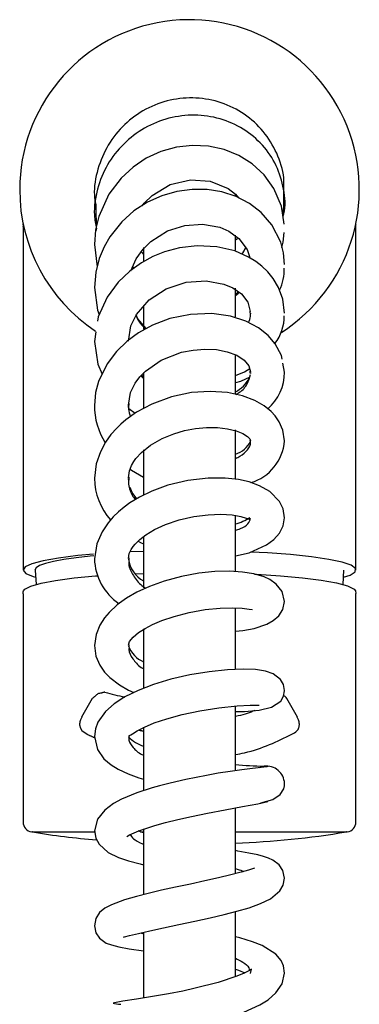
# Model space of a CAD drawing. Header units: millimetres. Extents: x 3937.974 to 3938.024, y 1657.207 to 1657.484.
import ezdxf

# ---------------------------------------------------------------- set-up
doc = ezdxf.new("R2010")
doc.units = ezdxf.units.MM
doc.layers.add('SANINDUSA', color=3, linetype='Continuous')

msp = doc.modelspace()

# ---------------------------------------------------------------- linework, layer by layer
at = {"layer": 'SANINDUSA'}
for p, q in [((3938.006050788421, 1657.457688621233), (3938.006050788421, 1657.457994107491)), ((3937.985490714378, 1657.456386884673), (3937.98558226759, 1657.452596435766)), ((3938.013146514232, 1657.45496077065), (3938.013169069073, 1657.45670174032)), ((3938.013110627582, 1657.454563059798), (3938.013146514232, 1657.45496077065)), ((3937.974784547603, 1657.453574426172), (3937.974800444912, 1657.453212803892)), ((3937.974800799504, 1657.453235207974), (3937.974800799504, 1657.402621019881)), ((3937.974812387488, 1657.453167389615), (3937.974808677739, 1657.453198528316)), ((3938.023800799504, 1657.402617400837), (3938.023800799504, 1657.45318081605)), ((3938.006050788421, 1657.449673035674), (3938.006050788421, 1657.451871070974)), ((3937.985301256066, 1657.450500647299), (3937.985698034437, 1657.44724426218)), ((3937.992550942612, 1657.450095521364), (3937.992550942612, 1657.448067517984)), ((3937.991054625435, 1657.447062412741), (3937.990955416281, 1657.44726609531)), ((3938.006050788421, 1657.439861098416), (3938.006050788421, 1657.444096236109)), ((3938.006555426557, 1657.443561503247), (3938.006066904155, 1657.443146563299)), ((3937.992550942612, 1657.441450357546), (3937.992550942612, 1657.438080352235)), ((3938.008300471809, 1657.440395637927), (3938.008256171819, 1657.440126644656)), ((3937.985515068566, 1657.437669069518), (3937.985300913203, 1657.436261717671)), ((3938.006050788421, 1657.42850668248), (3938.006050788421, 1657.434346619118)), ((3938.013299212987, 1657.431735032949), (3938.013054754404, 1657.433045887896)), ((3937.992550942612, 1657.431688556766), (3937.992550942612, 1657.426417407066)), ((3938.00829978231, 1657.431705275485), (3938.008265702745, 1657.431517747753)), ((3937.990340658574, 1657.426516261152), (3937.990302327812, 1657.426812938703)), ((3937.990358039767, 1657.426381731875), (3937.991304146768, 1657.425691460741)), ((3938.006050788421, 1657.416028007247), (3938.006050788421, 1657.423224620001)), ((3937.992550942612, 1657.420287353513), (3937.992550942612, 1657.413727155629)), ((3937.990348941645, 1657.415742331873), (3937.990300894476, 1657.416070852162)), ((3938.006050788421, 1657.402451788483), (3938.006050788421, 1657.410711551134)), ((3937.992550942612, 1657.40756270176), (3937.992550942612, 1657.399970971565)), ((3937.992550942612, 1657.405348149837), (3937.990531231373, 1657.40527170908)), ((3937.97656430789, 1657.402608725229), (3937.976707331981, 1657.400472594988)), ((3937.991318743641, 1657.402075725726), (3937.992561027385, 1657.402127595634)), ((3938.021911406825, 1657.400469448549), (3938.022022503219, 1657.40260899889)), ((3937.974800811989, 1657.399124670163), (3937.974800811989, 1657.36532867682)), ((3938.023760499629, 1657.399563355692), (3938.023794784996, 1657.399162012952)), ((3938.023800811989, 1657.36532867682), (3938.023800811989, 1657.399162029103)), ((3938.006050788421, 1657.388029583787), (3938.006050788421, 1657.396951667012)), ((3937.992550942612, 1657.393945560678), (3937.992550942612, 1657.385234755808)), ((3937.984989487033, 1657.383708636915), (3937.983415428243, 1657.380950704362)), ((3938.013612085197, 1657.383708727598), (3938.013523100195, 1657.383850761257)), ((3938.015186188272, 1657.380950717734), (3938.013612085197, 1657.383708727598)), ((3938.006050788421, 1657.37308147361), (3938.006050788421, 1657.38264637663)), ((3937.992550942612, 1657.379482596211), (3937.992550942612, 1657.370163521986)), ((3938.009652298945, 1657.373539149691), (3938.010186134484, 1657.37374600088)), ((3938.006050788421, 1657.357917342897), (3938.006050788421, 1657.367643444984)), ((3937.992550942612, 1657.364505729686), (3937.992550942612, 1657.35485222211)), ((3938.006050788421, 1657.342749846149), (3938.006050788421, 1657.352335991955)), ((3937.992550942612, 1657.349315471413), (3937.992550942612, 1657.339619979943))]:
    msp.add_line(p, q, dxfattribs=at)
at = {"layer": 'SANINDUSA', "flags": 128}
for points in [[(3938.013226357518, 1657.453528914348), (3938.012847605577, 1657.456165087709), (3938.011739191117, 1657.458765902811), (3938.010282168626, 1657.460777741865), (3938.008550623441, 1657.462380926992), (3938.006565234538, 1657.463626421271), (3938.004402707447, 1657.464494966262), (3938.002116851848, 1657.464989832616), (3937.999751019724, 1657.46510392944), (3937.997372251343, 1657.46483440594), (3937.995065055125, 1657.464189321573), (3937.992921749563, 1657.463200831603), (3937.990989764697, 1657.46191845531), (3937.989218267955, 1657.460295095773), (3937.987418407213, 1657.457926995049), (3937.985934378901, 1657.454662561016), (3937.985475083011, 1657.452690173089), (3937.985301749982, 1657.450519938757)], [(3937.992341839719, 1657.456200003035), (3937.992635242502, 1657.456604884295), (3937.993788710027, 1657.457725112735), (3937.996477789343, 1657.45932784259), (3937.99942351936, 1657.460026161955), (3938.002351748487, 1657.459825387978), (3938.004981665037, 1657.458753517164), (3938.006091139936, 1657.457909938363), (3938.006580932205, 1657.457352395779)], [(3938.013298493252, 1657.447574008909), (3938.013145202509, 1657.449314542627), (3938.012733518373, 1657.45087846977), (3938.011419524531, 1657.453421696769), (3938.009844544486, 1657.455221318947), (3938.008112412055, 1657.45655193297), (3938.006167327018, 1657.457568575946), (3938.004078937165, 1657.458251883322), (3938.001904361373, 1657.458600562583), (3937.999675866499, 1657.458623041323), (3937.997441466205, 1657.458317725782), (3937.995247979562, 1657.457689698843), (3937.993124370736, 1657.456736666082), (3937.99112777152, 1657.455455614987), (3937.989322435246, 1657.453860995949), (3937.987569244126, 1657.451667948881), (3937.986728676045, 1657.450196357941), (3937.986007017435, 1657.448456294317), (3937.985496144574, 1657.446452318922), (3937.985302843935, 1657.444210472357)], [(3937.990680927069, 1657.446620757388), (3937.991432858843, 1657.44838858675), (3937.992463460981, 1657.449848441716), (3937.993598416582, 1657.450970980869), (3937.996052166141, 1657.452521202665), (3937.998600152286, 1657.453336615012), (3938.001208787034, 1657.453525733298), (3938.003755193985, 1657.453057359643), (3938.005100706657, 1657.45246999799), (3938.006554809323, 1657.451422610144), (3938.007771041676, 1657.449807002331), (3938.008154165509, 1657.448774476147), (3938.008181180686, 1657.448556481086)], [(3938.023801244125, 1657.453162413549), (3938.023810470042, 1657.453512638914), (3938.023815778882, 1657.453564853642)], [(3938.012883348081, 1657.450093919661), (3938.013098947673, 1657.450866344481), (3938.013234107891, 1657.45228486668)], [(3938.013300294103, 1657.440417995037), (3938.013037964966, 1657.442497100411), (3938.012409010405, 1657.444202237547), (3938.011616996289, 1657.445522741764), (3938.010823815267, 1657.446490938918), (3938.009955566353, 1657.447324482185), (3938.009083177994, 1657.448000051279), (3938.008005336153, 1657.448668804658), (3938.005954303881, 1657.449566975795), (3938.003347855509, 1657.450190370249), (3938.000421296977, 1657.45034140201), (3937.997811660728, 1657.450033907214), (3937.995628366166, 1657.449445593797), (3937.993886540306, 1657.448733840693), (3937.992256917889, 1657.447846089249), (3937.990523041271, 1657.446612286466), (3937.988795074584, 1657.444969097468), (3937.987155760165, 1657.442765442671), (3937.985847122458, 1657.439851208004), (3937.985754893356, 1657.439245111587)], [(3938.007558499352, 1657.450089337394), (3938.007144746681, 1657.449238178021), (3938.007028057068, 1657.449096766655)], [(3937.985303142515, 1657.444210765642), (3937.985743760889, 1657.440850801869), (3937.986001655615, 1657.440195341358)], [(3937.990300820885, 1657.436307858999), (3937.990683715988, 1657.438562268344), (3937.991480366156, 1657.440226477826), (3937.993347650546, 1657.442356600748), (3937.995875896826, 1657.443987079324), (3937.998815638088, 1657.444955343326), (3938.001735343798, 1657.44516246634), (3938.004337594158, 1657.4446961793), (3938.005676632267, 1657.444138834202), (3938.006947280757, 1657.443258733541), (3938.007910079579, 1657.442028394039), (3938.008245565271, 1657.440682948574)], [(3938.012943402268, 1657.433642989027), (3938.012841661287, 1657.434188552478), (3938.01190445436, 1657.435915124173), (3938.010861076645, 1657.437115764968), (3938.009454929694, 1657.438237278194), (3938.00761648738, 1657.439228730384), (3938.005327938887, 1657.439977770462), (3938.002591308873, 1657.440356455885), (3937.999459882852, 1657.440242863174), (3937.996407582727, 1657.439610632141), (3937.993836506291, 1657.438645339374), (3937.991778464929, 1657.43751639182), (3937.990103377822, 1657.436289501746), (3937.988552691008, 1657.434797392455), (3937.98716879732, 1657.432977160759), (3937.985903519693, 1657.43037157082), (3937.985470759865, 1657.428717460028), (3937.985303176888, 1657.426845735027)], [(3937.992906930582, 1657.43813541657), (3937.991708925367, 1657.439600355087), (3937.991442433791, 1657.44014723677)], [(3937.985300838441, 1657.43626422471), (3937.985789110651, 1657.432913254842), (3937.986428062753, 1657.431451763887)], [(3937.990302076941, 1657.426897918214), (3937.990631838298, 1657.428747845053), (3937.991297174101, 1657.430101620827), (3937.991981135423, 1657.431025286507), (3937.992821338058, 1657.43188747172), (3937.995118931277, 1657.433487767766), (3937.99814488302, 1657.434658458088), (3937.999835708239, 1657.434994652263), (3938.001562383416, 1657.435131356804), (3938.003251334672, 1657.435052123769), (3938.00484450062, 1657.434744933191), (3938.006256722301, 1657.434210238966), (3938.007359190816, 1657.433498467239), (3938.008054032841, 1657.432675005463), (3938.008300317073, 1657.43178050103)], [(3937.992550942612, 1657.431020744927), (3937.992262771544, 1657.431299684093), (3937.992256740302, 1657.431308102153)], [(3938.006050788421, 1657.431218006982), (3938.007415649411, 1657.431785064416), (3938.008170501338, 1657.432251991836)], [(3938.008159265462, 1657.431009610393), (3938.006799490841, 1657.430381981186), (3938.006050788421, 1657.430153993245)], [(3938.013299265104, 1657.421619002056), (3938.013059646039, 1657.423195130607), (3938.012517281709, 1657.424432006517), (3938.011890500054, 1657.425329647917), (3938.011338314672, 1657.425925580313), (3938.010314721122, 1657.426762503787), (3938.008929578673, 1657.427561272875), (3938.00710349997, 1657.428253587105), (3938.004887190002, 1657.428729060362), (3938.002361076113, 1657.428906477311), (3937.999580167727, 1657.428720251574), (3937.996638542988, 1657.42810589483), (3937.993755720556, 1657.427044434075), (3937.991512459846, 1657.425839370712), (3937.989930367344, 1657.424716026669), (3937.989187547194, 1657.424081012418), (3937.988592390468, 1657.423506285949), (3937.987733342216, 1657.422539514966), (3937.98695266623, 1657.421455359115), (3937.986176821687, 1657.420025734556), (3937.985559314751, 1657.418236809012), (3937.985300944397, 1657.416110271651)], [(3937.990301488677, 1657.416166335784), (3937.990449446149, 1657.417191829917), (3937.99075926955, 1657.418004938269), (3937.991097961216, 1657.41860156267), (3937.991386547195, 1657.41900888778), (3937.992213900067, 1657.419917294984), (3937.993575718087, 1657.420995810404), (3937.995293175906, 1657.421970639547), (3937.996993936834, 1657.422667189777), (3937.998567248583, 1657.42312759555), (3938.000176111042, 1657.423435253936), (3938.001821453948, 1657.423588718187), (3938.003429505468, 1657.423574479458), (3938.004902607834, 1657.423397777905), (3938.00617045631, 1657.423087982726), (3938.007174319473, 1657.422684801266), (3938.007861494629, 1657.422258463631), (3938.008207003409, 1657.42191001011), (3938.008299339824, 1657.421681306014)], [(3937.990557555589, 1657.41747555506), (3937.990770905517, 1657.417308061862), (3937.992550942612, 1657.416282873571)], [(3938.013300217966, 1657.410315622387), (3938.013084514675, 1657.411609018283), (3938.012553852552, 1657.412685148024), (3938.011121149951, 1657.41416007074), (3938.009607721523, 1657.415025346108), (3938.008061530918, 1657.415582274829), (3938.006522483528, 1657.415926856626), (3938.004565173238, 1657.416139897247), (3938.002072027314, 1657.416131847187), (3937.999055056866, 1657.415777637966), (3937.996119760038, 1657.415081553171), (3937.993742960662, 1657.414222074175), (3937.991926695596, 1657.413339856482), (3937.990537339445, 1657.412497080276), (3937.989674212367, 1657.411878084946), (3937.98885581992, 1657.4112020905), (3937.988073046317, 1657.410448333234), (3937.987307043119, 1657.409566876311), (3937.986423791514, 1657.4082595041), (3937.985648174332, 1657.406487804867), (3937.985302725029, 1657.404263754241)], [(3937.991548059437, 1657.41311017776), (3937.990853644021, 1657.41402401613), (3937.99054499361, 1657.41477176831)], [(3937.990301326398, 1657.404319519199), (3937.990426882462, 1657.405042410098), (3937.990693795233, 1657.40562893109), (3937.991001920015, 1657.406083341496), (3937.991281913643, 1657.406418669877), (3937.991974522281, 1657.407094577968), (3937.992894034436, 1657.407800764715), (3937.994146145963, 1657.40855825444), (3937.99577919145, 1657.409318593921), (3937.997786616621, 1657.40999609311), (3937.999950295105, 1657.410481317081), (3938.002032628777, 1657.410747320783), (3938.003928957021, 1657.410816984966), (3938.005560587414, 1657.410716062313), (3938.006846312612, 1657.410486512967), (3938.00766037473, 1657.410240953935), (3938.008060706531, 1657.410088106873), (3938.008173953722, 1657.410077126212), (3938.008205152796, 1657.410108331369)], [(3938.006050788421, 1657.404686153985), (3938.00810304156, 1657.40515283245), (3938.010628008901, 1657.406308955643), (3938.011693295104, 1657.407108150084), (3938.012539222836, 1657.408052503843), (3938.013098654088, 1657.409128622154), (3938.013300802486, 1657.410306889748)], [(3937.991739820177, 1657.406865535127), (3937.992064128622, 1657.406654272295), (3937.992550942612, 1657.40646726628)], [(3937.98517722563, 1657.404936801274), (3937.982859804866, 1657.404731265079), (3937.98000805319, 1657.404375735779), (3937.977775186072, 1657.403981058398), (3937.976097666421, 1657.403535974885), (3937.975115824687, 1657.403077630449), (3937.974802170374, 1657.402593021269), (3937.975183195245, 1657.402122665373), (3937.976270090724, 1657.401653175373), (3937.976634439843, 1657.401561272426)], [(3938.021968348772, 1657.401566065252), (3938.0229400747, 1657.401876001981), (3938.023690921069, 1657.402354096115), (3938.023738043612, 1657.402826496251), (3938.023082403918, 1657.403306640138), (3938.021778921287, 1657.403754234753), (3938.019789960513, 1657.404182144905), (3938.017283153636, 1657.404554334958), (3938.014185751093, 1657.404881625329), (3938.010759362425, 1657.405136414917), (3938.008328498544, 1657.405256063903)], [(3937.985235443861, 1657.40469736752), (3937.984683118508, 1657.40464532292), (3937.982613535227, 1657.404416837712), (3937.98080712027, 1657.404160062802), (3937.979292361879, 1657.403879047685), (3937.978093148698, 1657.403578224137), (3937.977228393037, 1657.403262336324), (3937.976711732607, 1657.402936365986), (3937.976550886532, 1657.402616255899)], [(3938.013298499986, 1657.397977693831), (3938.012920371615, 1657.399458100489), (3938.012080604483, 1657.400536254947), (3938.011125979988, 1657.401215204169), (3938.010280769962, 1657.401605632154), (3938.008784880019, 1657.402040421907), (3938.007080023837, 1657.402309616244), (3938.005182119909, 1657.402425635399), (3938.003047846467, 1657.402379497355), (3938.000677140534, 1657.40213985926), (3937.998126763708, 1657.401676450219), (3937.995594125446, 1657.40099439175), (3937.993393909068, 1657.400200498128), (3937.991559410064, 1657.39935957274), (3937.99003012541, 1657.398487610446), (3937.988659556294, 1657.397509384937), (3937.987451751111, 1657.396389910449), (3937.986785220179, 1657.395589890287), (3937.986100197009, 1657.394511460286), (3937.985539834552, 1657.393141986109), (3937.985301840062, 1657.391503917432)], [(3938.00888397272, 1657.402011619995), (3938.009164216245, 1657.402000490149), (3938.012693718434, 1657.401778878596), (3938.015947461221, 1657.401484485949), (3938.018694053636, 1657.401136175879), (3938.020961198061, 1657.400727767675), (3938.022557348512, 1657.400293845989), (3938.023529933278, 1657.39982167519), (3938.023760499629, 1657.399563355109)], [(3937.974841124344, 1657.399563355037), (3937.97503762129, 1657.399794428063), (3937.975918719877, 1657.400248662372), (3937.977479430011, 1657.400691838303), (3937.979591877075, 1657.401087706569), (3937.982315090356, 1657.401447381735), (3937.985470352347, 1657.40174498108), (3937.985793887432, 1657.401766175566)], [(3937.97481302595, 1657.399124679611), (3937.97480860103, 1657.399410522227), (3937.974841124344, 1657.399563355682)], [(3938.006050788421, 1657.393617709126), (3938.007133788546, 1657.39372064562), (3938.008843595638, 1657.394034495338), (3938.010683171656, 1657.394650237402), (3938.011614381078, 1657.395167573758), (3938.012446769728, 1657.395883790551), (3938.013057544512, 1657.396828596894), (3938.013298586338, 1657.39798292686)], [(3937.990302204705, 1657.391569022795), (3937.990491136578, 1657.392090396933), (3937.991026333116, 1657.392747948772), (3937.991815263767, 1657.393415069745), (3937.99277386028, 1657.394032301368), (3937.993833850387, 1657.394584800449), (3937.99522330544, 1657.395176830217), (3937.997029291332, 1657.395789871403), (3937.999234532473, 1657.396360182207), (3938.00162396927, 1657.396791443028), (3938.003797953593, 1657.397017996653), (3938.005637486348, 1657.397065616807), (3938.007078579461, 1657.396991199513), (3938.008093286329, 1657.396857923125), (3938.008547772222, 1657.396817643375), (3938.008540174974, 1657.396848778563)], [(3937.985302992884, 1657.391503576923), (3937.985529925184, 1657.389930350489), (3937.986085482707, 1657.388630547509), (3937.986807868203, 1657.38760225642), (3937.987566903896, 1657.386814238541), (3937.988992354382, 1657.385719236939), (3937.990329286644, 1657.384949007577), (3937.991095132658, 1657.384593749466)], [(3938.013300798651, 1657.384863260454), (3938.013125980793, 1657.385779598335), (3938.012707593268, 1657.386503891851), (3938.011606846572, 1657.387358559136), (3938.010470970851, 1657.387735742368), (3938.009023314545, 1657.387956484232), (3938.007181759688, 1657.388034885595), (3938.004904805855, 1657.387942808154), (3938.002190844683, 1657.387651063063), (3937.999333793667, 1657.387180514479), (3937.996561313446, 1657.386555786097), (3937.993997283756, 1657.385787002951), (3937.991724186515, 1657.384905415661), (3937.989789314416, 1657.383946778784), (3937.988191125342, 1657.38291403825), (3937.986913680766, 1657.381781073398), (3937.9858245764, 1657.38022610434), (3937.985450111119, 1657.379227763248), (3937.985301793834, 1657.37809665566)], [(3938.006050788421, 1657.381809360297), (3938.007417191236, 1657.381815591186), (3938.009553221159, 1657.382000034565), (3938.011350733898, 1657.382438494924), (3938.012722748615, 1657.383341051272), (3938.013143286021, 1657.384028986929), (3938.013299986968, 1657.384858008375)], [(3937.990300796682, 1657.378161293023), (3937.990444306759, 1657.378244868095), (3937.990656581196, 1657.378349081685), (3937.990896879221, 1657.378510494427), (3937.991592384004, 1657.378951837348), (3937.992662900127, 1657.379500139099), (3937.994113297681, 1657.38010702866), (3937.995956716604, 1657.380739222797), (3937.998224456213, 1657.38136019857), (3938.000843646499, 1657.38191245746), (3938.003634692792, 1657.382354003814), (3938.006319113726, 1657.382643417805), (3938.008231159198, 1657.38274352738), (3938.009227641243, 1657.382741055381), (3938.009571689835, 1657.382733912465), (3938.00955857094, 1657.3827488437)], [(3937.983428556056, 1657.380944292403), (3937.983241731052, 1657.380568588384), (3937.983161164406, 1657.380272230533), (3937.98313798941, 1657.380121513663), (3937.983127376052, 1657.379973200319), (3937.983126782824, 1657.379899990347), (3937.983129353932, 1657.379827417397), (3937.983144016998, 1657.379684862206), (3937.983208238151, 1657.379421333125), (3937.98345125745, 1657.378984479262), (3937.984234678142, 1657.378447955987), (3937.984234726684, 1657.378447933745), (3937.984234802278, 1657.378447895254), (3937.984234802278, 1657.378447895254)], [(3937.985300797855, 1657.378093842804), (3937.985737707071, 1657.376204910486), (3937.986698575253, 1657.374845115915), (3937.987777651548, 1657.373937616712), (3937.988796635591, 1657.373315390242), (3937.99026280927, 1657.372621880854), (3937.991831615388, 1657.372036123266), (3937.992550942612, 1657.371818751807)], [(3938.010816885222, 1657.3737056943), (3938.010663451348, 1657.373669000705), (3938.009852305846, 1657.373564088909), (3938.008587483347, 1657.373406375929), (3938.007020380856, 1657.373208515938), (3938.005294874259, 1657.372972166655), (3938.003529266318, 1657.372699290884), (3938.001813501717, 1657.372400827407), (3937.998773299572, 1657.371794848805), (3937.996452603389, 1657.371260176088), (3937.994906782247, 1657.370861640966), (3937.993825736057, 1657.370557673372), (3937.991566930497, 1657.369831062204), (3937.98929513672, 1657.368898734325), (3937.988091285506, 1657.368241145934), (3937.986832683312, 1657.367290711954), (3937.985767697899, 1657.365954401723), (3937.98530280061, 1657.364259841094)], [(3938.009820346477, 1657.368341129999), (3938.011565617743, 1657.368823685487), (3938.012654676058, 1657.369589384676), (3938.013166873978, 1657.370438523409), (3938.01326940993, 1657.370843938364), (3938.013299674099, 1657.371220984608)], [(3937.990063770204, 1657.363417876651), (3937.99005792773, 1657.363406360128), (3937.990476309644, 1657.363648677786), (3937.991830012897, 1657.364252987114), (3937.994193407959, 1657.365033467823), (3937.995759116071, 1657.365460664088), (3937.997560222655, 1657.365899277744), (3937.999601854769, 1657.366353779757), (3938.001964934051, 1657.366846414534), (3938.004539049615, 1657.367349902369), (3938.007107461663, 1657.367813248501), (3938.009348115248, 1657.368216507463), (3938.010835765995, 1657.368567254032)], [(3937.985303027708, 1657.364268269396), (3937.985502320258, 1657.363144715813), (3937.985988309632, 1657.362250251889), (3937.987344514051, 1657.361065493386), (3937.988842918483, 1657.36032968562), (3937.990331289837, 1657.359820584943), (3937.992045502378, 1657.359365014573), (3937.992550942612, 1657.359253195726)], [(3937.992550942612, 1657.363953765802), (3937.992097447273, 1657.3640867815), (3937.991756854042, 1657.364220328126)], [(3938.013300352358, 1657.357268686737), (3938.013046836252, 1657.358417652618), (3938.012490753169, 1657.359229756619), (3938.011585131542, 1657.359908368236), (3938.010915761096, 1657.360217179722), (3938.010213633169, 1657.360458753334), (3938.009381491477, 1657.360683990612), (3938.008041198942, 1657.360972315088), (3938.006408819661, 1657.361267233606), (3938.006050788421, 1657.361327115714)], [(3938.008854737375, 1657.358744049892), (3938.008855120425, 1657.358744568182), (3938.008702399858, 1657.358695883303), (3938.008003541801, 1657.358459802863), (3938.006883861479, 1657.35813279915), (3938.005373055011, 1657.357739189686), (3938.003572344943, 1657.357310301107), (3938.001568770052, 1657.356864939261), (3937.999431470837, 1657.356410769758), (3937.99725700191, 1657.355948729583), (3937.995165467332, 1657.355483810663), (3937.993224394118, 1657.355024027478), (3937.991488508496, 1657.354583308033), (3937.989755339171, 1657.354095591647), (3937.987796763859, 1657.353368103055), (3937.986855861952, 1657.352851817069), (3937.986067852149, 1657.35219425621), (3937.985520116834, 1657.351339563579), (3937.985300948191, 1657.3502765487), (3937.985300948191, 1657.3502765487)], [(3937.989613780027, 1657.348628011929), (3937.989591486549, 1657.348597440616), (3937.989744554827, 1657.348633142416), (3937.990488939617, 1657.348833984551), (3937.991781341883, 1657.349145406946), (3937.993475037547, 1657.349520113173), (3937.995480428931, 1657.349951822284), (3937.997722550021, 1657.350429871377), (3938.000071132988, 1657.350931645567), (3938.002327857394, 1657.351428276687), (3938.004409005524, 1657.351915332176), (3938.006292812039, 1657.352399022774), (3938.008085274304, 1657.35292653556), (3938.009738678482, 1657.353521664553), (3938.011220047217, 1657.354237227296), (3938.012602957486, 1657.355398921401), (3938.013097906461, 1657.356250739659), (3938.013298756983, 1657.357272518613), (3938.013298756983, 1657.357272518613)], [(3937.985301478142, 1657.350269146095), (3937.985529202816, 1657.349201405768), (3937.986027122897, 1657.348447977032), (3937.987055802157, 1657.347723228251), (3937.987822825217, 1657.347439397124), (3937.98888956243, 1657.347174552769), (3937.990443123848, 1657.346887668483), (3937.992530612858, 1657.346562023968), (3937.992550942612, 1657.346559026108)], [(3938.013299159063, 1657.343310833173), (3938.013136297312, 1657.344363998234), (3938.012774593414, 1657.34516450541), (3938.011992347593, 1657.346102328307), (3938.010008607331, 1657.347340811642), (3938.008571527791, 1657.34791245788), (3938.006729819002, 1657.34848074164), (3938.006050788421, 1657.348647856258)], [(3937.985302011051, 1657.336395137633), (3937.985364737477, 1657.335850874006), (3937.985521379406, 1657.335382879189), (3937.985963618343, 1657.334708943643), (3937.9864102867, 1657.334331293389), (3937.986846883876, 1657.334102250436), (3937.987699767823, 1657.333903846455), (3937.988727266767, 1657.333883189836), (3937.990148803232, 1657.333953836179), (3937.991872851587, 1657.334110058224), (3937.993788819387, 1657.334345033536), (3937.995796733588, 1657.334640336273), (3937.997819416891, 1657.334982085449), (3937.999975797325, 1657.335404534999), (3938.002330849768, 1657.335956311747), (3938.004806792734, 1657.336663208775), (3938.007277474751, 1657.337530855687), (3938.009631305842, 1657.338607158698), (3938.010857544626, 1657.339372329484), (3938.012019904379, 1657.340392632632), (3938.012925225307, 1657.341714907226), (3938.013300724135, 1657.343300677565)], [(3938.008299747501, 1657.343264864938), (3938.008406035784, 1657.343860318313), (3938.008110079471, 1657.343692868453), (3938.00733331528, 1657.343287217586), (3938.00624920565, 1657.342834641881), (3938.003500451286, 1657.341931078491), (3938.000150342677, 1657.341059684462), (3937.99833227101, 1657.340661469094), (3937.996217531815, 1657.340250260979), (3937.993871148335, 1657.339843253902), (3937.991520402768, 1657.339471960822), (3937.989504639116, 1657.339162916), (3937.988755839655, 1657.3390396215), (3937.988258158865, 1657.338941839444), (3937.988073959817, 1657.338869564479), (3937.988252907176, 1657.338809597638), (3937.98884122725, 1657.338741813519), (3937.989178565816, 1657.338711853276)], [(3938.006050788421, 1657.343902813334), (3938.006498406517, 1657.343755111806), (3938.007457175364, 1657.343351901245)]]:
    msp.add_lwpolyline(points, dxfattribs=at)
at = {"layer": 'SANINDUSA'}
for centre, radius, start, end in [((3937.999300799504, 1657.458602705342), 0.025, 302.7915425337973, 180), ((3937.995300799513, 1657.483179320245), 0.0001000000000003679, 99.24418432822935, 99.47320530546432), ((3937.999300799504, 1657.458602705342), 0.025, 180, 236.3815908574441), ((3938.006419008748, 1657.446806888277), 0.006831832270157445, 333.9295656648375, 1.941171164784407), ((3938.006540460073, 1657.440006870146), 0.006719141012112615, 322.7111365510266, 0.292067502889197), ((3938.006158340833, 1657.431738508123), 0.007141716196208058, 310.8826690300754, 359.9390036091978), ((3938.004135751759, 1657.432799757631), 0.004401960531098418, 295.787951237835, 333.9303172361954), ((3937.995701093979, 1657.426849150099), 0.01039830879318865, 180.0171771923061, 212.0368847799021), ((3938.005105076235, 1657.423060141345), 0.00351841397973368, 285.5922384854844, 335.2309485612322), ((3938.006341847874, 1657.422164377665), 0.006977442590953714, 286.6774536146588, 355.578127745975), ((3937.994649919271, 1657.416234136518), 0.00934882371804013, 180.7435492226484, 221.8247597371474), ((3938.004149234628, 1657.416474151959), 0.007332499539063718, 285.0304454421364, 303.4199227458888), ((3937.993569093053, 1657.404519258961), 0.008271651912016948, 181.8204300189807, 235.6969641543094), ((3937.994478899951, 1657.404779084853), 0.0042137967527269, 187.5913733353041, 242.7718734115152), ((3937.994166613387, 1657.392902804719), 0.004126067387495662, 200.4853597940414, 246.9473743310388), ((3937.994886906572, 1657.411026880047), 0.02757692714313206, 253.0679474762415, 259.2929460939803), ((3937.994615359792, 1657.382603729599), 0.006271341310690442, 226.5375525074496, 250.7808226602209), ((3938.012661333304, 1657.454377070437), 0.08066903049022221, 265.2995404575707, 268.2811836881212), ((3938.010607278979, 1657.371063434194), 0.002695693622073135, 3.313420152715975, 96.46445184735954), ((3937.976300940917, 1657.365560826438), 0.001500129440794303, 180.003997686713, 261.1570516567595), ((3938.022300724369, 1657.365560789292), 0.00150008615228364, 278.8433691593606, 359.9987543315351), ((3937.993923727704, 1657.470853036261), 0.1082515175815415, 260.5655918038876, 265.6029544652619), ((3938.001567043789, 1657.489547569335), 0.1271858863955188, 272.0202940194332, 279.4364506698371)]:
    msp.add_arc(centre, radius, start, end, dxfattribs=at)
for points, knots in [([(3938.013168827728, 1657.458423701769), (3938.013193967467, 1657.459056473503), (3938.013269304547, 1657.460952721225), (3938.012262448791, 1657.464010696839), (3938.01029290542, 1657.467253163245), (3938.007459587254, 1657.469828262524), (3938.00404030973, 1657.471530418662), (3938.000269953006, 1657.472249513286), (3937.996423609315, 1657.471922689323), (3937.992789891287, 1657.470573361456), (3937.989642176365, 1657.468295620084), (3937.987191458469, 1657.465246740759), (3937.985697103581, 1657.461662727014), (3937.985122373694, 1657.458588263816), (3937.985413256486, 1657.456849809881), (3937.985490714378, 1657.456386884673)], [0, 0, 0, 0, 0.04222989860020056, 0.1265517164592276, 0.2108408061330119, 0.2951403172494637, 0.3794040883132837, 0.4636609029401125, 0.5479462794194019, 0.6322027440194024, 0.7164817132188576, 0.8007677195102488, 0.8850651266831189, 0.9693945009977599, 1, 1, 1, 1]), ([(3938.013131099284, 1657.454789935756), (3938.013153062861, 1657.454866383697), (3938.013511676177, 1657.456114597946), (3938.0132421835, 1657.45869784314), (3938.012231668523, 1657.462179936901), (3938.010155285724, 1657.465242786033), (3938.007299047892, 1657.467629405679), (3938.003849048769, 1657.469168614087), (3938.000065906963, 1657.469722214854), (3937.996228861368, 1657.469253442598), (3937.99261417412, 1657.467792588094), (3937.989497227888, 1657.465430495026), (3937.987085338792, 1657.462338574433), (3937.985635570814, 1657.458732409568), (3937.985106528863, 1657.455448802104), (3937.985478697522, 1657.45351377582), (3937.985607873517, 1657.452842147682)], [0, 0, 0, 0, 0.005182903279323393, 0.0846245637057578, 0.164013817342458, 0.2434043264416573, 0.3227908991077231, 0.4021537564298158, 0.4815244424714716, 0.5608778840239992, 0.6402441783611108, 0.7196158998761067, 0.7990010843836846, 0.8783972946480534, 0.9577929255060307, 1, 1, 1, 1]), ([(3938.006073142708, 1657.451176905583), (3938.006176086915, 1657.451250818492), (3938.006312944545, 1657.451349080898), (3938.006394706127, 1657.451488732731), (3938.006414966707, 1657.451523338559)], [0, 0, 0, 0, 0.7521992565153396, 1, 1, 1, 1]), ([(3938.006011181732, 1657.442976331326), (3938.006199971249, 1657.443087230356), (3938.006405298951, 1657.443207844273), (3938.006526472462, 1657.443382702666), (3938.006536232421, 1657.443396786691)], [0, 0, 0, 0, 0.9194546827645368, 0.9999999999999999, 0.9999999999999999, 0.9999999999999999, 0.9999999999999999]), ([(3937.991414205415, 1657.440088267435), (3937.991537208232, 1657.439801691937), (3937.9918600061, 1657.43904962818), (3937.992462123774, 1657.438460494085), (3937.992834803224, 1657.438095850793)], [0, 0, 0, 0, 0.3810521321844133, 1, 1, 1, 1]), ([(3938.007979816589, 1657.439032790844), (3938.008111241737, 1657.439332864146), (3938.008349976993, 1657.439877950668), (3938.008252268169, 1657.440439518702), (3938.008208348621, 1657.440691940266)], [0, 0, 0, 0, 0.5505058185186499, 1, 1, 1, 1]), ([(3938.00612693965, 1657.428463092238), (3938.006308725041, 1657.428561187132), (3938.007067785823, 1657.428970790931), (3938.007905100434, 1657.429999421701), (3938.008155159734, 1657.430934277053), (3938.008280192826, 1657.431401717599)], [0, 0, 0, 0, 0.1360294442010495, 0.5680028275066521, 1, 1, 1, 1]), ([(3937.990387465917, 1657.427130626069), (3937.990348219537, 1657.426853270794), (3937.990255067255, 1657.426194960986), (3937.990469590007, 1657.425556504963), (3937.990593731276, 1657.425187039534)], [0, 0, 0, 0, 0.4213142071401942, 1, 1, 1, 1]), ([(3938.006050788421, 1657.419040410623), (3938.006287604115, 1657.41914038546), (3938.007101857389, 1657.41948413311), (3938.007879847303, 1657.420313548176), (3938.008371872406, 1657.421141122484), (3938.008258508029, 1657.421600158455), (3938.008235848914, 1657.421691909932)], [0, 0, 0, 0, 0.154182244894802, 0.5301312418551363, 0.9060832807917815, 1, 1, 1, 1]), ([(3937.990385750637, 1657.416297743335), (3937.990358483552, 1657.416034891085), (3937.990264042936, 1657.415124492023), (3937.990594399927, 1657.413971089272), (3937.991162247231, 1657.413186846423), (3937.991318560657, 1657.412970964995)], [0, 0, 0, 0, 0.2273105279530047, 0.7872989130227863, 1, 1, 1, 1]), ([(3938.006050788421, 1657.408472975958), (3938.006311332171, 1657.408549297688), (3938.00713762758, 1657.408791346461), (3938.007991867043, 1657.409418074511), (3938.008193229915, 1657.409944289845), (3938.008293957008, 1657.410207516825)], [0, 0, 0, 0, 0.1870969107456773, 0.5933641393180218, 1, 1, 1, 1]), ([(3937.990350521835, 1657.403752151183), (3937.990348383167, 1657.403719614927), (3937.990309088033, 1657.403121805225), (3937.99088237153, 1657.40199009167), (3937.991732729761, 1657.400717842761), (3937.992587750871, 1657.400119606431), (3937.992836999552, 1657.399945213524)], [0, 0, 0, 0, 0.02331482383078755, 0.4283783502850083, 0.8333655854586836, 1, 1, 1, 1]), ([(3937.990364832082, 1657.391051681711), (3937.990362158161, 1657.391006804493), (3937.990331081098, 1657.390485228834), (3937.990934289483, 1657.389542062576), (3937.991708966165, 1657.388567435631), (3937.992430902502, 1657.388125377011), (3937.992550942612, 1657.388051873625)], [0, 0, 0, 0, 0.0410403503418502, 0.4769825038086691, 0.9130351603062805, 1, 1, 1, 1]), ([(3937.985839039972, 1657.384437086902), (3937.985927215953, 1657.384470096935), (3937.986103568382, 1657.384536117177), (3937.986292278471, 1657.384518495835), (3937.986386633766, 1657.384537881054)], [0, 0, 0, 0, 0.4999986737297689, 1, 1, 1, 1]), ([(3938.013116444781, 1657.384164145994), (3938.013158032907, 1657.384151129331), (3938.013255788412, 1657.384120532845), (3938.013399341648, 1657.384006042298), (3938.013482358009, 1657.383901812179), (3938.013523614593, 1657.383850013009)], [0, 0, 0, 0, 0.2713813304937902, 0.637898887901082, 0.9999999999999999, 0.9999999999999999, 0.9999999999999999, 0.9999999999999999]), ([(3938.008923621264, 1657.381945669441), (3938.00818843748, 1657.381641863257), (3938.007352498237, 1657.381296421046), (3938.00619080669, 1657.381092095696), (3938.006050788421, 1657.381067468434)], [0, 0, 0, 0, 0.8794703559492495, 1, 1, 1, 1]), ([(3938.014366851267, 1657.378447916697), (3938.014644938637, 1657.37858298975), (3938.015032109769, 1657.378771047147), (3938.015351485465, 1657.379259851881), (3938.015450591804, 1657.379606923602), (3938.015471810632, 1657.37979866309), (3938.015475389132, 1657.379900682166), (3938.01547450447, 1657.380001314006), (3938.015464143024, 1657.380136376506), (3938.015427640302, 1657.380357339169), (3938.015334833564, 1657.380672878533), (3938.015237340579, 1657.380836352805), (3938.01517298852, 1657.38094425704)], [0, 0, 0, 0, 0.4688802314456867, 0.6528052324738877, 0.7165330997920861, 0.740860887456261, 0.7516931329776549, 0.7621533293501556, 0.7837321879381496, 0.8089156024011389, 0.8738711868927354, 1, 1, 1, 1]), ([(3937.990386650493, 1657.37817316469), (3937.99036371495, 1657.377973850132), (3937.99029708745, 1657.37739484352), (3937.990962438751, 1657.376473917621), (3937.991758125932, 1657.37572188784), (3937.992458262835, 1657.375381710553), (3937.992550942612, 1657.375336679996)], [0, 0, 0, 0, 0.1961402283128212, 0.5697852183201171, 0.9430508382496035, 0.9999999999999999, 0.9999999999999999, 0.9999999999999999, 0.9999999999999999]), ([(3938.006050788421, 1657.375455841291), (3938.00650742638, 1657.375538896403), (3938.008340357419, 1657.375872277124), (3938.011204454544, 1657.376904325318), (3938.013301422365, 1657.377927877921), (3938.014366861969, 1657.37844793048)], [0, 0, 0, 0, 0.1403110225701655, 0.5632042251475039, 1, 1, 1, 1]), ([(3937.976181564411, 1657.364078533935), (3937.976156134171, 1657.364078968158), (3937.976078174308, 1657.364080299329), (3937.976912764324, 1657.364082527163), (3937.97859051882, 1657.364085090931), (3937.981154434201, 1657.364087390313), (3937.983463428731, 1657.36408896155), (3937.985044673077, 1657.3640895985), (3937.985350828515, 1657.364089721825)], [0, 0, 0, 0, 0.1024877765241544, 0.31419022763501, 0.5259540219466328, 0.7369763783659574, 0.9490742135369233, 1, 1, 1, 1]), ([(3937.990544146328, 1657.363678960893), (3937.990693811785, 1657.363478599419), (3937.991036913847, 1657.363019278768), (3937.991809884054, 1657.362540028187), (3937.992486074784, 1657.362288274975), (3937.992550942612, 1657.362264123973)], [0, 0, 0, 0, 0.4115897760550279, 0.9435530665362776, 1, 1, 1, 1]), ([(3937.992084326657, 1657.364091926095), (3937.992188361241, 1657.36409195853), (3937.992337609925, 1657.364092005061), (3937.992501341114, 1657.364092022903), (3937.992550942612, 1657.364092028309)], [0, 0, 0, 0, 0.6970552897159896, 1, 1, 1, 1]), ([(3938.006050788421, 1657.364092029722), (3938.007437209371, 1657.364091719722), (3938.010258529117, 1657.364091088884), (3938.014026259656, 1657.364089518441), (3938.017286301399, 1657.364087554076), (3938.019861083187, 1657.36408524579), (3938.021605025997, 1657.364082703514), (3938.022495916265, 1657.364080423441), (3938.022440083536, 1657.36407903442), (3938.022420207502, 1657.364078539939)], [0, 0, 0, 0, 0.1485794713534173, 0.3023541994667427, 0.4553604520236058, 0.6088843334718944, 0.7623848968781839, 0.9154108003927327, 1, 1, 1, 1]), ([(3938.006050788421, 1657.358681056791), (3938.006443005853, 1657.358569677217), (3938.006942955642, 1657.358427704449), (3938.007192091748, 1657.358272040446), (3938.007245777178, 1657.358238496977)], [0, 0, 0, 0, 0.784513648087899, 1, 1, 1, 1]), ([(3937.992111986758, 1657.349218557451), (3937.992204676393, 1657.34918224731), (3937.992319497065, 1657.349137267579), (3937.992513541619, 1657.349090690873), (3937.992550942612, 1657.349081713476)], [0, 0, 0, 0, 0.8072556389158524, 0.9999999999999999, 0.9999999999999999, 0.9999999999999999, 0.9999999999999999]), ([(3938.006050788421, 1657.345491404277), (3938.006432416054, 1657.345303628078), (3938.007339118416, 1657.344857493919), (3938.008042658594, 1657.344258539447), (3938.008124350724, 1657.343838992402), (3938.008148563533, 1657.343714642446)], [0, 0, 0, 0, 0.3383563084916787, 0.8038947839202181, 1, 1, 1, 1])]:
    msp.add_open_spline(points, degree=3, knots=knots, dxfattribs=at)
for points in [[(3938.013169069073, 1657.45670174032), (3938.013168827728, 1657.458423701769)], [(3938.006992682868, 1657.449102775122), (3938.007605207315, 1657.450027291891)], [(3937.992262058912, 1657.449390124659), (3937.992550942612, 1657.449030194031)], [(3937.990950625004, 1657.447254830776), (3937.99103394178, 1657.447072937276)], [(3937.992147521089, 1657.431196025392), (3937.992550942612, 1657.43076825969)], [(3938.00825555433, 1657.431599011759), (3938.008219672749, 1657.431886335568)], [(3937.990387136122, 1657.404410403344), (3937.990369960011, 1657.404101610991)], [(3937.99038743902, 1657.391608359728), (3937.990379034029, 1657.391401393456)], [(3937.986855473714, 1657.384645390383), (3937.986386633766, 1657.384537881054)], [(3937.984989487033, 1657.383708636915), (3937.985838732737, 1657.384436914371)], [(3938.01344266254, 1657.383912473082), (3938.013523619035, 1657.383850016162)], [(3937.991835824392, 1657.379076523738), (3937.992550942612, 1657.378900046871)], [(3937.984234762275, 1657.378447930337), (3937.985337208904, 1657.377936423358)]]:
    msp.add_open_spline(points, degree=1, dxfattribs=at)

doc.saveas('drawing.dxf')
